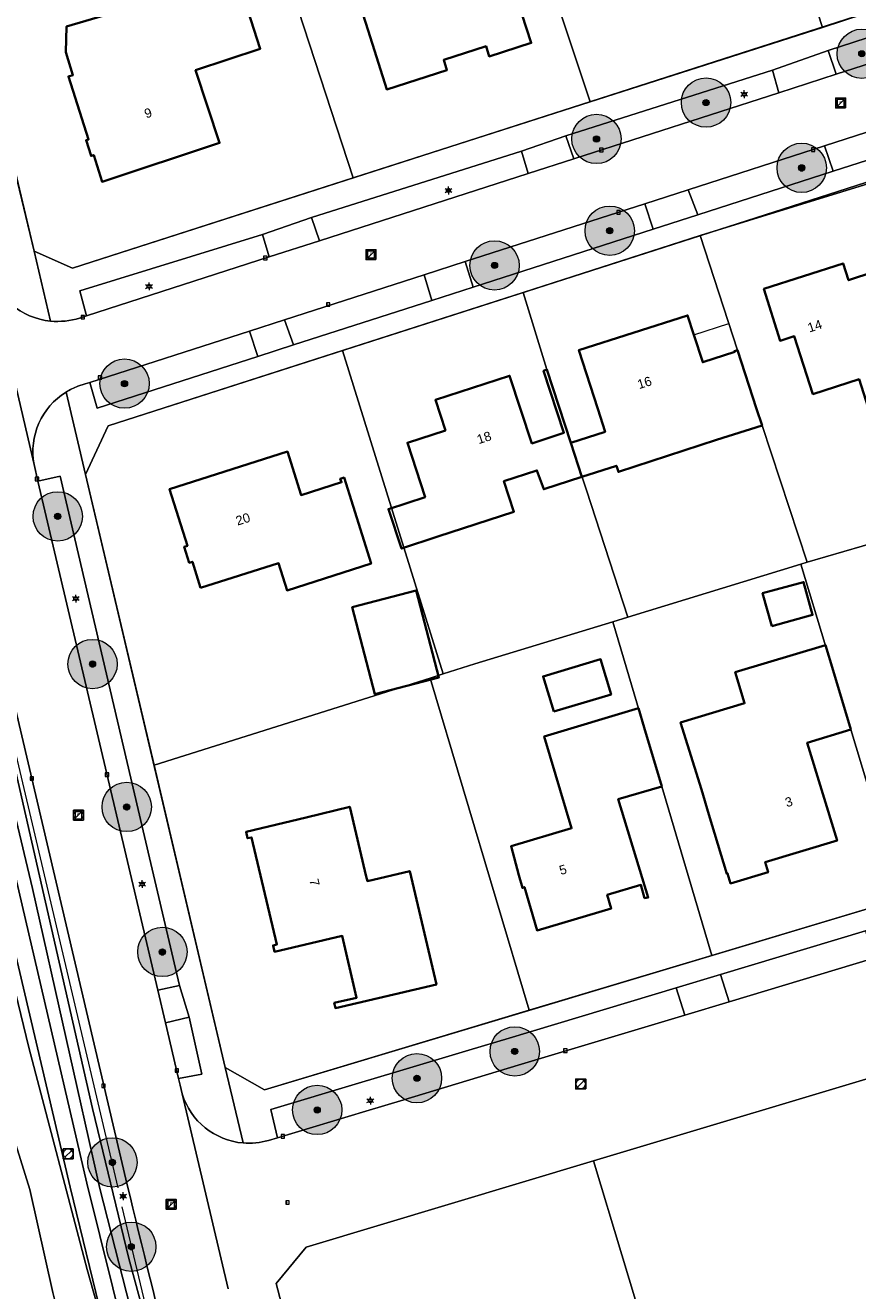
# Model space of a CAD drawing. Header units: metres. Extents: x 163543 to 168130, y 402678 to 405437.
# Tile 184 of 256: x 165242 to 165309, y 403605 to 403707. Entities that reach past the tile are written whole.
import ezdxf
from ezdxf.enums import TextEntityAlignment as Align

# ---------------------------------------------------------------- set-up
doc = ezdxf.new("R2010")
doc.units = ezdxf.units.M
doc.layers.get('0').update_dxf_attribs({"lineweight": 25})
for name, color, linetype, lineweight in [('X-CA190022.004-UO-BGT_Ondergrond$0$GE_006_Watergrens_Grens_GEM', 253, 'Continuous', 9), ('X-CA190022.004-UO-BGT_Ondergrond$0$GE_203_VGOHaag_Lijn_GEM', 253, 'X-CA190022.004-UO-BGT_Ondergrond$0$Heg', 9), ('X-CA190022.004-UO-BGT_Ondergrond$0$GE_244_Taludlijn_Lijn_GEM', 253, 'Continuous', 9), ('X-CA190022.004-UO-BGT_Ondergrond$0$GE_314_WGDRijbaanLokaleweg_Vlak_GEM', 253, 'Continuous', 9), ('X-CA190022.004-UO-BGT_Ondergrond$0$GE_317_WGDVoetpad_Vlak_GEM', 253, 'Continuous', 9), ('X-CA190022.004-UO-BGT_Ondergrond$0$GE_322_WGDInrit_Vlak_GEM', 253, 'Continuous', 9), ('X-CA190022.004-UO-BGT_Ondergrond$0$GE_366_OWGBerm_groenvoorziening_Vlak_GEM', 253, 'Continuous', 9), ('X-CA190022.004-UO-BGT_Ondergrond$0$GE_367_OWGBerm_groenvoorziening_grasenk_GEM', 253, 'Continuous', 9), ('X-CA190022.004-UO-BGT_Ondergrond$0$GE_401_OTDErf_Vlak_GEM', 253, 'Continuous', 9), ('X-CA190022.004-UO-BGT_Ondergrond$0$GE_4502_GBKN_Huisnummer_Lijn_GEM', 7, 'Continuous', 9), ('X-CA190022.004-UO-BGT_Ondergrond$0$GE_477_BTDGroenvoorziening_Vlak_GEM', 253, 'Continuous', 9), ('X-CA190022.004-UO-BGT_Ondergrond$0$GE_491_VGOHaag_Inrichtend_Vlak_GEM', 253, 'Continuous', 9), ('X-CA190022.004-UO-BGT_Ondergrond$0$GE_541_OWTOever_slootkant_Vlak_GEM', 253, 'Continuous', 9), ('X-CA190022.004-UO-BGT_Ondergrond$0$GE_601_PNDgrondvlakpand_Vlak_MV_GEM', 34, 'Continuous', 35), ('X-CA190022.004-UO-BGT_Ondergrond$0$GE_612_PanddeelOnderbouwOverbouw_Vlak_GEM', 253, 'Continuous', 9), ('X-CA190022.004-UO-BGT_Ondergrond$0$GE_613_PanddeelOnderbouwOverbouw_Lijn_GEM', 253, 'Continuous', 9), ('X-CA190022.004-UO-BGT_Ondergrond$0$GE_861_PALLichtmast_Punt_GEM', 253, 'Continuous', 9), ('X-CA190022.004-UO-BGT_Ondergrond$0$GE_885_PutInspectieofRioolput_Punt_GEM', 253, 'Continuous', 9), ('X-CA190022.004-UO-BGT_Ondergrond$0$GE_886_PutKolk_Punt_GEM', 253, 'Continuous', 9), ('X-CA190022.004-UO-BGT_Ondergrond$0$N-WE-RI-PUT_INSPECTIE-S', 253, 'Continuous', 9), ('X-CA190022.004-UO-DWM_Beplanting$0$B-WE-GR-BOOM-S AFKOMSTIG UIT BGT', 252, 'Continuous', 0), ('X-CA190022.004-UO-KAD_Percelen$0$B-WE-KG-GRENS_PERCEEL-GV', 150, 'Continuous', 9), ('X-CA190022.004-UO-WHM_Riolering gemeente_NLCS_v0.1$0$B-WE-RI-PUT-S', 214, 'Continuous', 15)]:
    doc.layers.add(name, color=color, linetype=linetype, lineweight=lineweight)
doc.layers.add('X-CA190022.004-UO-DWM_Beplanting$0$N-GV-GR-GRAS-A-200', color=7, linetype='Continuous')
doc.styles.add('X-CA190022.004-UO-BGT_Ondergrond$0$BGT_NAR', font='arial.ttf', dxfattribs={"height": 1})
doc.styles.add('X-CA190022.004-UO-BGT_Ondergrond$0$NLCS-ISO', font='NLCS-ISO.ttf')
doc.linetypes.add('X-CA190022.004-UO-BGT_Ondergrond$0$Heg', pattern='A,5,-1.5,[2,dgnlstyle-meierijstad.shx,S=0.007937,R=45,X=0,Y=0],-1.5', length=8)

# ---------------------------------------------------------------- blocks, each defined once
blk = doc.blocks.new('X-CA190022.004-UO-BGT_Ondergrond$0$SRI-KOLK-SO')
at = {"color": 0, "linetype": 'ByBlock', "lineweight": 18}
blk.add_lwpolyline([(-1.125, -1.125), (1.125, -1.125), (1.125, 1.125), (-1.125, 1.125)], close=True, dxfattribs=at)
at = {"color": 0, "linetype": 'ByBlock', "lineweight": 18, "style": 'X-CA190022.004-UO-BGT_Ondergrond$0$NLCS-ISO'}
blk.add_text('k', height=1.5, dxfattribs=at).set_placement((0, 0), align=Align.MIDDLE_CENTER)
blk = doc.blocks.new('X-CA190022.004-UO-BGT_Ondergrond$0$IMGEOKolk')
at = {"xscale": 5, "yscale": 5, "zscale": 5}
blk.add_blockref('X-CA190022.004-UO-BGT_Ondergrond$0$SRI-KOLK-SO', (0, 0), dxfattribs=at)
blk = doc.blocks.new('X-CA190022.004-UO-BGT_Ondergrond$0$SRI-PUT_INSPECTIEPUT_RIOOLPUT-SO')
at = {"color": 0, "linetype": 'ByBlock', "lineweight": 18}
blk.add_lwpolyline([(-1.12, -1.12), (1.12, -1.12), (1.12, 1.12), (-1.12, 1.12)], close=True, dxfattribs=at)
at = {"color": 0, "linetype": 'ByBlock', "lineweight": 18, "style": 'X-CA190022.004-UO-BGT_Ondergrond$0$NLCS-ISO'}
blk.add_text('r', height=1.5, dxfattribs=at).set_placement((0, 0.28), align=Align.MIDDLE_CENTER)
blk = doc.blocks.new('X-CA190022.004-UO-BGT_Ondergrond$0$IMGEOInspectierioolput')
at = {"layer": 'X-CA190022.004-UO-BGT_Ondergrond$0$N-WE-RI-PUT_INSPECTIE-S', "xscale": 10, "yscale": 10, "zscale": 10}
blk.add_blockref('X-CA190022.004-UO-BGT_Ondergrond$0$SRI-PUT_INSPECTIEPUT_RIOOLPUT-SO', (0, 0), dxfattribs=at)
blk = doc.blocks.new('X-CA190022.004-UO-BGT_Ondergrond$0$N-SIE-WEG_LICHTMAST-SO')
h = blk.add_hatch(color=256)
h.paths.add_polyline_path([(1.16, 0.5, 0.658505), (-1.16, 0.5)])
h.paths.add_polyline_path([(-1.16, -0.5, 0.658505), (1.16, -0.5)])
at = {"flags": 128}
for points in [[(-2.19, 1.27), (-1.1, 0.63)], [(-1.16, 0.5), (1.16, 0.5)], [(0, 1.27), (0, 2.53)], [(1.1, 0.63), (2.19, 1.27)], [(-2.19, -1.27), (-1.1, -0.63)], [(-1.16, -0.5), (1.16, -0.5)], [(0, -1.27), (0, -2.53)], [(2.19, -1.27), (1.1, -0.63)]]:
    blk.add_lwpolyline(points, dxfattribs=at)
at = {"ltscale": 0.5}
blk.add_circle((0, 0), 1.27, dxfattribs=at)
at = {"style": 'X-CA190022.004-UO-BGT_Ondergrond$0$NLCS-ISO'}
blk.add_attdef('TYPE', text='', height=1.8, dxfattribs=at).set_placement((0, 2.53), align=Align.BOTTOM_CENTER)
blk = doc.blocks.new('X-CA190022.004-UO-BGT_Ondergrond$0$IMGEOLichtmastpaal')
at = {"xscale": 5, "yscale": 5, "zscale": 5}
blk.add_blockref('X-CA190022.004-UO-BGT_Ondergrond$0$N-SIE-WEG_LICHTMAST-SO', (0, 6.4), dxfattribs=at)
blk = doc.blocks.new('X-CA190022.004-UO-WHM_Riolering gemeente_NLCS_v0.1$0$B-SRI-PUT_BETON-SO')
blk.add_line((-1.41, -1.41), (1.41, 1.41))
at = {"lineweight": -3, "flags": 128}
blk.add_lwpolyline([(2, -2), (2, 2), (-2, 2), (-2, -2)], close=True, dxfattribs=at)
at = {"lineweight": -3}
blk.add_circle((0, 0), 2, dxfattribs=at)
blk = doc.blocks.new('X-CA190022.004-UO-DWM_Beplanting$0$SGR-BOOM_01-SO')
at = {"linetype": 'ByBlock', "lineweight": 18}
h = blk.add_hatch(color=0, dxfattribs=at)
h.dxf.hatch_style = 1
edge = h.paths.add_edge_path()
edge.add_arc((0, 0), 0.25, 0, 360)
at = {"color": 0, "linetype": 'ByBlock', "lineweight": 18}
for radius in [2, 0.25]:
    blk.add_circle((0, 0), radius, dxfattribs=at)
blk = doc.blocks.new('X-CA190022.004-UO-DWM_Beplanting$0$IMGEOBoom')
at = {"transparency": 33554457}
h = blk.add_hatch(color=256, dxfattribs=at)
h.dxf.hatch_style = 1
edge = h.paths.add_edge_path()
edge.add_arc((0, 0), 100, 0, 360)
edge = h.paths.add_edge_path(flags=17)
edge.add_arc((0, 0), 12.5, 0, 360)
h = blk.add_hatch()
h.set_pattern_fill('ANGLE', color=256)
h.set_pattern_definition([(0, (0, 0), (0, 6.985), [5.08, -1.905]), (90, (0, 0), (-6.985, 4e-16), [5.08, -1.905])])
edge = h.paths.add_edge_path(flags=17)
edge.add_arc((0, 0), 12.5, 0, 360)
at = {"layer": 'X-CA190022.004-UO-DWM_Beplanting$0$N-GV-GR-GRAS-A-200'}
h = blk.add_hatch(color=256, dxfattribs=at)
h.dxf.hatch_style = 1
edge = h.paths.add_edge_path(flags=17)
edge.add_arc((0, 0), 12.5, 0, 360)
at = {"xscale": 50, "yscale": 50, "zscale": 50}
blk.add_blockref('X-CA190022.004-UO-DWM_Beplanting$0$SGR-BOOM_01-SO', (0, 0), dxfattribs=at)

msp = doc.modelspace()

# ---------------------------------------------------------------- linework, layer by layer
at = {"layer": 'X-CA190022.004-UO-BGT_Ondergrond$0$GE_006_Watergrens_Grens_GEM'}
for p, q in [((165241.891, 403613.105), (165239.084, 403622.059)), ((165243.746, 403604.745), (165241.891, 403613.105))]:
    msp.add_line(p, q, dxfattribs=at)
at = {"layer": 'X-CA190022.004-UO-BGT_Ondergrond$0$GE_203_VGOHaag_Lijn_GEM'}
for p, q in [((165249.039, 403613.249), (165234.524, 403674.841)), ((165253.621, 403593.819), (165249.375, 403611.694))]:
    msp.add_line(p, q, dxfattribs=at)
at = {"layer": 'X-CA190022.004-UO-BGT_Ondergrond$0$GE_244_Taludlijn_Lijn_GEM'}
for p, q in [((165242.109, 403637.519), (165229.459, 403690.541)), ((165247.561, 403613.2), (165242.109, 403637.519)), ((165252.811, 403592.671), (165247.561, 403613.2))]:
    msp.add_line(p, q, dxfattribs=at)
at = {"layer": 'X-CA190022.004-UO-BGT_Ondergrond$0$GE_314_WGDRijbaanLokaleweg_Vlak_GEM', "flags": 128}
for points in [[(165249.78, 403613.5), (165232.154, 403688.478), (165231.537, 403691.102), (165229.278, 403700.708), (165227.986, 403706.207), (165222.403, 403729.956), (165221.837, 403732.364), (165221.043, 403735.738), (165220.944, 403736.16), (165226.746, 403737.531), (165238.209, 403689.016), (165238.51, 403687.74), (165242.22, 403671.88), (165242.541, 403670.519), (165252.257, 403629.266), (165252.878, 403626.63), (165253.942, 403622.111), (165254.07, 403621.569), (165254.234, 403620.874), (165257.97, 403605.065)], [(165245.91, 403683.754), (165246.475, 403683.936), (165261.276, 403688.704), (165265.364, 403690.021), (165282.29, 403695.473), (165285.979, 403696.661), (165302.605, 403702.017), (165307.263, 403703.517), (165332.596, 403711.678), (165334.735, 403712.367)], [(165335.617, 403707.156), (165334.76, 403706.88), (165333.959, 403706.622), (165313.924, 403700.17), (165306.312, 403697.718)], [(165306.312, 403697.718), (165295.255, 403694.157), (165291.739, 403693.025), (165277.166, 403688.331), (165273.841, 403687.261), (165262.532, 403683.618), (165259.68, 403682.7), (165246.748, 403678.535), (165246.357, 403678.409), (165245.776, 403678.222)], [(165242.22, 403671.88), (165238.51, 403687.74)], [(165261.22, 403617.08), (165261.95, 403617.3), (165269.125, 403619.461), (165272.209, 403620.39), (165278.164, 403622.183), (165281.457, 403623.175), (165294.977, 403627.247), (165298.565, 403628.328), (165310.3, 403631.862), (165313.862, 403632.935), (165325.588, 403636.467), (165328.552, 403637.36), (165329.13, 403637.534), (165332.545, 403638.562), (165336.244, 403639.676), (165353.621, 403644.91), (165354.323, 403645.121)], [(165257.97, 403605.065), (165254.234, 403620.874)]]:
    msp.add_lwpolyline(points, dxfattribs=at)
at = {"layer": 'X-CA190022.004-UO-BGT_Ondergrond$0$GE_314_WGDRijbaanLokaleweg_Vlak_GEM'}
for centre, radius, start, end in [((165244.14, 403689.328), 5.85, 195.75547, 264.37084), ((165244.138, 403689.321), 5.842, 264.37754, 287.65319), ((165247.852, 403672.824), 5.783, 111.03691, 121.56178), ((165247.807, 403672.915), 5.682, 121.65594, 190.49696), ((165259.651, 403622.52), 5.662, 196.90398, 265.12539), ((165259.654, 403622.493), 5.635, 265.06774, 286.13202)]:
    msp.add_arc(centre, radius, start, end, dxfattribs=at)
at = {"layer": 'X-CA190022.004-UO-BGT_Ondergrond$0$GE_314_WGDRijbaanLokaleweg_Vlak_GEM', "extrusion": (0, 0, -1)}
msp.add_arc((-166171.184, 403833.284), 947.254, 342.780905, 346.58383, dxfattribs=at)
at = {"layer": 'X-CA190022.004-UO-BGT_Ondergrond$0$GE_317_WGDVoetpad_Vlak_GEM', "flags": 128}
for points in [[(165243.566, 403683.507), (165242.22, 403689.18), (165245.34, 403687.81), (165331.74, 403715.59), (165333.72, 403719.38), (165335.691, 403712.833)], [(165323.835, 403402.374), (165311.174, 403427.345), (165304.212, 403442.401), (165292.824, 403468.783), (165286.096, 403483.959), (165280.206, 403499.019), (165274.194, 403515.113), (165261.412, 403554.46), (165255.278, 403574.634), (165250.353, 403591.907), (165245.143, 403613.291), (165232.159, 403668.603), (165220.784, 403717.926)], [(165222.277, 403718.296), (165228.303, 403691.699), (165246.496, 403613.617), (165251.805, 403592.309), (165256.679, 403575.225), (165262.636, 403554.995), (165275.541, 403515.602), (165287.36, 403484.462), (165305.328, 403442.999), (165312.365, 403428.031), (165318.633, 403415.925), (165324.946, 403403.099)], [(165236.109, 403714.964), (165240.728, 403695.474), (165242.22, 403689.18), (165243.566, 403683.507)], [(165334.735, 403712.367), (165332.596, 403711.678), (165332.074, 403713.543), (165317.082, 403708.853), (165306.614, 403705.437), (165302.1, 403703.843)], [(165337.114, 403707.321), (165339.01, 403701.1), (165335.5, 403703.05), (165248.22, 403675.01), (165246.4, 403671.07), (165244.825, 403677.752)], [(165245.776, 403678.222), (165246.357, 403678.409), (165246.748, 403678.535), (165247.35, 403676.46), (165260.369, 403680.648), (165263.257, 403681.576), (165274.463, 403685.179), (165277.823, 403686.26), (165292.418, 403690.955), (165296.022, 403692.114), (165307.013, 403695.648), (165314.595, 403698.087), (165334.69, 403704.55), (165333.959, 403706.622), (165334.76, 403706.88), (165335.617, 403707.156)], [(165302.1, 403703.843), (165285.332, 403698.517), (165281.74, 403697.269), (165264.713, 403691.896), (165260.754, 403690.532), (165245.926, 403685.966), (165246.475, 403683.936), (165245.91, 403683.754)], [(165244.825, 403677.752), (165246.4, 403671.07)], [(165254.234, 403620.874), (165254.07, 403621.569), (165253.942, 403622.111), (165255.83, 403622.467), (165254.796, 403627.089), (165254.024, 403629.641), (165250.948, 403642.64), (165244.351, 403670.936), (165242.541, 403670.519), (165242.22, 403671.88)], [(165246.4, 403671.07), (165257.73, 403622.99), (165259.17, 403616.879)], [(165259.17, 403616.879), (165257.73, 403622.99), (165260.9, 403621.2), (165327.708, 403641.232), (165343.489, 403645.964), (165352.48, 403648.66)], [(165331.845, 403640.768), (165328.463, 403639.75), (165324.887, 403638.675), (165313.194, 403635.156), (165309.631, 403634.084), (165297.86, 403630.542), (165294.275, 403629.463), (165280.737, 403625.389), (165277.484, 403624.41), (165271.615, 403622.644), (165268.533, 403621.717), (165261.43, 403619.58), (165261.95, 403617.3), (165261.22, 403617.08)]]:
    msp.add_lwpolyline(points, dxfattribs=at)
at = {"layer": 'X-CA190022.004-UO-BGT_Ondergrond$0$GE_317_WGDVoetpad_Vlak_GEM', "extrusion": (0, 0, -1)}
for centre, radius, start, end in [((-165244.14, 403689.328), 5.85, 275.62916, 344.24453), ((-165244.138, 403689.321), 5.842, 252.34681, 275.62246), ((-165247.852, 403672.824), 5.783, 58.43822, 68.96309), ((-165247.807, 403672.915), 5.682, 349.50304, 58.34406), ((-165259.651, 403622.52), 5.662, 274.87461, 343.09602), ((-165259.654, 403622.493), 5.635, 253.86798, 274.93226)]:
    msp.add_arc(centre, radius, start, end, dxfattribs=at)
at = {"layer": 'X-CA190022.004-UO-BGT_Ondergrond$0$GE_322_WGDInrit_Vlak_GEM', "flags": 128}
for points in [[(165306.614, 403705.437), (165307.263, 403703.517), (165302.605, 403702.017), (165302.1, 403703.843), (165306.614, 403705.437)], [(165314.595, 403698.087), (165307.013, 403695.648), (165306.312, 403697.718), (165313.924, 403700.17), (165314.595, 403698.087)], [(165285.332, 403698.517), (165285.979, 403696.661), (165282.29, 403695.473), (165281.74, 403697.269), (165285.332, 403698.517)], [(165295.255, 403694.157), (165296.022, 403692.114), (165292.418, 403690.955), (165291.739, 403693.025), (165295.255, 403694.157)], [(165264.713, 403691.896), (165265.364, 403690.021), (165261.276, 403688.704), (165260.754, 403690.532), (165264.713, 403691.896)], [(165277.166, 403688.331), (165277.823, 403686.26), (165274.463, 403685.179), (165273.841, 403687.261), (165277.166, 403688.331)], [(165262.532, 403683.618), (165263.257, 403681.576), (165260.369, 403680.648), (165259.68, 403682.7), (165262.532, 403683.618)], [(165297.86, 403630.542), (165298.565, 403628.328), (165294.977, 403627.247), (165294.275, 403629.463), (165297.86, 403630.542)], [(165254.024, 403629.641), (165254.796, 403627.089), (165252.878, 403626.63), (165252.257, 403629.266), (165254.024, 403629.641)]]:
    msp.add_lwpolyline(points, dxfattribs=at)
at = {"layer": 'X-CA190022.004-UO-BGT_Ondergrond$0$GE_366_OWGBerm_groenvoorziening_Vlak_GEM', "flags": 128}
for points in [[(165221.379, 403729.715), (165226.82, 403705.933), (165227.986, 403706.207), (165229.278, 403700.708), (165228.17, 403700.447), (165230.394, 403690.834), (165231.537, 403691.102), (165232.154, 403688.478), (165231.021, 403688.126), (165233.806, 403676.09), (165239.309, 403653.133), (165246.953, 403619.678), (165249.895, 403607.522), (165257.935, 403577.926), (165264.055, 403556.739), (165271.654, 403533.416)], [(165326.338, 403403.885), (165313.445, 403428.731), (165306.365, 403443.643), (165288.412, 403484.851), (165276.612, 403516.23), (165271.098, 403532.355), (165263.684, 403555.575), (165257.762, 403575.368), (165252.811, 403592.671), (165247.561, 403613.2), (165242.109, 403637.519), (165229.459, 403690.541), (165223.571, 403717.346)]]:
    msp.add_lwpolyline(points, dxfattribs=at)
at = {"layer": 'X-CA190022.004-UO-BGT_Ondergrond$0$GE_367_OWGBerm_groenvoorziening_grasenk_GEM', "flags": 128}
for points in [[(165220.784, 403717.926), (165232.159, 403668.603), (165245.143, 403613.291), (165250.353, 403591.907), (165255.278, 403574.634), (165261.412, 403554.46), (165274.194, 403515.113), (165280.206, 403499.019), (165286.096, 403483.959), (165292.824, 403468.783), (165304.212, 403442.401), (165311.174, 403427.345), (165323.835, 403402.374)], [(165324.946, 403403.099), (165318.633, 403415.925), (165312.365, 403428.031), (165305.328, 403442.999), (165287.36, 403484.462), (165275.541, 403515.602), (165262.636, 403554.995), (165256.679, 403575.225), (165251.805, 403592.309), (165246.496, 403613.617), (165228.303, 403691.699), (165222.277, 403718.296)], [(165223.571, 403717.346), (165229.459, 403690.541), (165242.109, 403637.519), (165247.561, 403613.2), (165252.811, 403592.671), (165257.762, 403575.368), (165263.684, 403555.575), (165271.098, 403532.355), (165276.612, 403516.23), (165288.412, 403484.851), (165306.365, 403443.643), (165313.445, 403428.731), (165326.338, 403403.885)], [(165332.596, 403711.678), (165307.263, 403703.517), (165306.614, 403705.437), (165317.082, 403708.853), (165332.074, 403713.543), (165332.596, 403711.678)], [(165322.663, 403401.48), (165314.513, 403417.364), (165300.667, 403445.52), (165293.564, 403462.13), (165286.178, 403479.852), (165279.41, 403496.436), (165274.611, 403509.412), (165270.477, 403521.023), (165265.398, 403536.52), (165262.17, 403544.264), (165257.765, 403556.379), (165254.365, 403567.553), (165251.19, 403577.376), (165247.013, 403591.68), (165243.746, 403604.745), (165241.891, 403613.105), (165239.084, 403622.059), (165235.674, 403635.607), (165232.096, 403651.201), (165221.876, 403698.499), (165218.663, 403712.63)], [(165302.605, 403702.017), (165285.979, 403696.661), (165285.332, 403698.517), (165302.1, 403703.843), (165302.605, 403702.017)], [(165307.013, 403695.648), (165296.022, 403692.114), (165295.255, 403694.157), (165306.312, 403697.718), (165307.013, 403695.648)], [(165282.29, 403695.473), (165265.364, 403690.021), (165264.713, 403691.896), (165281.74, 403697.269), (165282.29, 403695.473)], [(165292.418, 403690.955), (165277.823, 403686.26), (165277.166, 403688.331), (165291.739, 403693.025), (165292.418, 403690.955)], [(165261.276, 403688.704), (165246.475, 403683.936), (165245.926, 403685.966), (165260.754, 403690.532), (165261.276, 403688.704)], [(165274.463, 403685.179), (165263.257, 403681.576), (165262.532, 403683.618), (165273.841, 403687.261), (165274.463, 403685.179)], [(165260.369, 403680.648), (165247.35, 403676.46), (165246.748, 403678.535), (165259.68, 403682.7), (165260.369, 403680.648)], [(165242.541, 403670.519), (165244.351, 403670.936), (165250.948, 403642.64), (165254.024, 403629.641), (165252.257, 403629.266), (165242.541, 403670.519)], [(165310.3, 403631.862), (165298.565, 403628.328), (165297.86, 403630.542), (165309.631, 403634.084), (165310.3, 403631.862)], [(165294.977, 403627.247), (165281.457, 403623.175), (165278.164, 403622.183), (165272.209, 403620.39), (165269.125, 403619.461), (165261.95, 403617.3), (165261.43, 403619.58), (165268.533, 403621.717), (165271.615, 403622.644), (165277.484, 403624.41), (165280.737, 403625.389), (165294.275, 403629.463), (165294.977, 403627.247)], [(165254.796, 403627.089), (165255.83, 403622.467), (165253.942, 403622.111), (165252.878, 403626.63), (165254.796, 403627.089)]]:
    msp.add_lwpolyline(points, dxfattribs=at)
at = {"layer": 'X-CA190022.004-UO-BGT_Ondergrond$0$GE_401_OTDErf_Vlak_GEM', "flags": 128}
for points in [[(165321.488, 403760.148), (165333.72, 403719.38), (165331.74, 403715.59), (165245.34, 403687.81), (165242.22, 403689.18), (165240.728, 403695.474), (165236.109, 403714.964), (165230.28, 403739.56), (165231.613, 403742.426), (165232.28, 403743.86), (165311.26, 403783.38), (165315, 403781.77), (165317.41, 403773.738), (165321.488, 403760.148)], [(165280.99, 403710.82), (165282.53, 403706.06), (165279.13, 403704.96), (165278.87, 403705.79), (165275.44, 403704.68), (165275.7, 403703.86), (165270.82, 403702.29), (165269.3, 403707.06), (165267.999, 403711.144), (165272.41, 403712.571), (165271.446, 403715.667), (165272.255, 403717.415), (165274.176, 403718.004), (165275.906, 403717.087), (165276.88, 403714.018), (165279.664, 403714.919), (165280.99, 403710.82)], [(165245.368, 403703.445), (165244.797, 403705.318), (165244.856, 403707.389), (165250.02, 403708.91), (165251.196, 403709.3), (165250.116, 403712.956), (165255.994, 403714.951), (165256.962, 403712.105), (165258.082, 403712.477), (165258.323, 403711.661), (165258.59, 403711.75), (165260.56, 403705.58), (165255.32, 403703.84), (165257.27, 403697.95), (165247.74, 403694.8), (165247.06, 403696.96), (165246.85, 403696.89), (165246.44, 403698.17), (165246.64, 403698.23), (165245.01, 403703.34), (165245.368, 403703.445)], [(165352.48, 403648.66), (165343.489, 403645.964), (165327.708, 403641.232), (165260.9, 403621.2), (165257.73, 403622.99), (165246.4, 403671.07), (165248.22, 403675.01), (165335.5, 403703.05), (165339.01, 403701.1)], [(165302.71, 403681.91), (165301.39, 403686.12), (165307.81, 403688.18), (165308.25, 403686.82), (165310.3, 403687.49), (165310.675, 403686.339), (165311.7, 403683.19), (165314.71, 403684.18), (165316.26, 403679.42), (165316.861, 403677.547), (165310.193, 403675.407), (165309.107, 403678.789), (165305.362, 403677.587), (165303.856, 403682.278), (165302.71, 403681.91)], [(165282.996, 403671.395), (165280.313, 403670.517), (165281.12, 403668.05), (165274.97, 403666.038), (165272.016, 403665.071), (165270.957, 403668.267), (165273.925, 403669.241), (165272.49, 403673.64), (165275.57, 403674.65), (165274.76, 403677.11), (165280.78, 403679.08), (165282.58, 403673.59), (165285.18, 403674.45), (165283.53, 403679.48), (165283.79, 403679.57), (165285.741, 403673.625), (165288.516, 403674.538), (165287.92, 403676.39), (165286.39, 403681.15), (165295.2, 403683.96), (165295.705, 403682.4), (165296.429, 403680.164), (165299.022, 403681.003), (165299, 403681.07), (165299.26, 403681.15), (165300.8, 403676.4), (165301.239, 403675.045), (165297.561, 403673.872), (165289.591, 403671.273), (165289.432, 403671.775), (165286.644, 403670.873), (165283.545, 403669.87), (165282.996, 403671.395)], [(165255.72, 403661.89), (165255.06, 403664), (165254.8, 403663.92), (165254.4, 403665.21), (165254.65, 403665.29), (165253.21, 403669.89), (165262.76, 403672.93), (165263.87, 403669.4), (165267.15, 403670.44), (165267.05, 403670.73), (165267.36, 403670.82), (165269.55, 403663.85), (165262.74, 403661.68), (165262.05, 403663.88), (165255.72, 403661.89)], [(165268.004, 403660.32), (165273.207, 403661.666), (165275.05, 403654.622), (165269.847, 403653.275), (165268.004, 403660.32)], [(165302.023, 403658.766), (165301.286, 403661.437), (165304.605, 403662.353), (165305.342, 403659.682), (165302.023, 403658.766)], [(165299.824, 403652.526), (165299.072, 403655.035), (165306.388, 403657.229), (165307, 403655.18), (165308.43, 403650.39), (165304.91, 403649.33), (165307.32, 403641.4), (165301.498, 403639.654), (165301.736, 403638.826), (165298.686, 403637.92), (165298.441, 403638.73), (165298.38, 403638.71), (165296.94, 403643.5), (165296.329, 403645.532), (165294.636, 403650.973), (165299.824, 403652.526)], [(165284.351, 403651.847), (165283.496, 403654.695), (165288.15, 403656.091), (165289.004, 403653.243), (165284.351, 403651.847)], [(165291.224, 403652.14), (165291.69, 403650.57), (165293.11, 403645.78), (165289.58, 403644.74), (165292.01, 403636.79), (165291.72, 403636.73), (165291.42, 403637.8), (165288.69, 403636.99), (165289.02, 403635.9), (165283.01, 403634.11), (165281.97, 403637.62), (165281.81, 403637.56), (165281.53, 403638.59), (165280.892, 403640.939), (165285.8, 403642.395), (165283.591, 403649.837), (165291.224, 403652.14)], [(165269.154, 403638.484), (165269.243, 403638.107), (165272.677, 403638.918), (165274.839, 403629.729), (165266.66, 403627.815), (165266.562, 403628.234), (165268.373, 403628.658), (165267.202, 403633.663), (165267.19, 403633.66), (165261.72, 403632.38), (165261.6, 403632.9), (165261.91, 403632.98), (165259.86, 403641.65), (165259.54, 403641.58), (165259.41, 403642.091), (165264.27, 403643.27), (165267.819, 403644.131), (165269.154, 403638.484)]]:
    msp.add_lwpolyline(points, dxfattribs=at)
at = {"layer": 'X-CA190022.004-UO-BGT_Ondergrond$0$GE_477_BTDGroenvoorziening_Vlak_GEM', "flags": 128}
for points in [[(165306.931, 403446.676), (165305.969, 403446.164), (165294.419, 403473.113), (165281.952, 403503.986), (165277.873, 403514.599), (165271.654, 403533.416), (165264.055, 403556.739), (165257.935, 403577.926), (165249.895, 403607.522), (165246.953, 403619.678), (165239.309, 403653.133), (165233.806, 403676.09), (165231.021, 403688.126), (165232.154, 403688.478)], [(165232.154, 403688.478), (165249.78, 403613.5)]]:
    msp.add_lwpolyline(points, dxfattribs=at)
at = {"layer": 'X-CA190022.004-UO-BGT_Ondergrond$0$GE_477_BTDGroenvoorziening_Vlak_GEM'}
msp.add_arc((166171.184, 403833.284), 947.254, 193.41617, 197.219095, dxfattribs=at)
at = {"layer": 'X-CA190022.004-UO-BGT_Ondergrond$0$GE_491_VGOHaag_Inrichtend_Vlak_GEM', "flags": 128}
for points in [[(165306.931, 403446.676), (165305.969, 403446.164), (165294.419, 403473.113), (165281.952, 403503.986), (165277.873, 403514.599), (165271.654, 403533.416), (165264.055, 403556.739), (165257.935, 403577.926), (165249.895, 403607.522), (165246.953, 403619.678), (165239.309, 403653.133), (165233.806, 403676.09), (165231.021, 403688.126), (165232.154, 403688.478)], [(165232.154, 403688.478), (165249.78, 403613.5)]]:
    msp.add_lwpolyline(points, dxfattribs=at)
at = {"layer": 'X-CA190022.004-UO-BGT_Ondergrond$0$GE_491_VGOHaag_Inrichtend_Vlak_GEM'}
msp.add_arc((166171.184, 403833.284), 947.254, 193.41617, 197.219095, dxfattribs=at)
at = {"layer": 'X-CA190022.004-UO-BGT_Ondergrond$0$GE_541_OWTOever_slootkant_Vlak_GEM', "flags": 128}
msp.add_lwpolyline([(165232.096, 403651.201), (165235.674, 403635.607), (165239.084, 403622.059), (165241.891, 403613.105), (165243.746, 403604.745), (165247.013, 403591.68), (165251.19, 403577.376), (165254.365, 403567.553), (165257.765, 403556.379), (165262.17, 403544.264), (165265.398, 403536.52), (165270.477, 403521.023), (165274.611, 403509.412), (165279.41, 403496.436), (165286.178, 403479.852), (165293.564, 403462.13), (165300.667, 403445.52), (165314.513, 403417.364), (165322.663, 403401.48)], dxfattribs=at)
at = {"layer": 'X-CA190022.004-UO-BGT_Ondergrond$0$GE_601_PNDgrondvlakpand_Vlak_MV_GEM', "flags": 128}
for points in [[(165280.99, 403710.82), (165282.53, 403706.06), (165279.13, 403704.96), (165278.87, 403705.79), (165275.44, 403704.68), (165275.7, 403703.86), (165270.82, 403702.29), (165269.3, 403707.06), (165267.999, 403711.144), (165272.41, 403712.571), (165271.446, 403715.667), (165272.255, 403717.415), (165274.176, 403718.004), (165275.906, 403717.087), (165276.88, 403714.018), (165279.664, 403714.919), (165280.99, 403710.82)], [(165258.323, 403711.661), (165258.59, 403711.75), (165260.56, 403705.58), (165255.32, 403703.84), (165257.27, 403697.95), (165247.74, 403694.8), (165247.06, 403696.96), (165246.85, 403696.89), (165246.44, 403698.17), (165246.64, 403698.23), (165245.01, 403703.34), (165245.368, 403703.445), (165244.797, 403705.318), (165244.856, 403707.389), (165250.02, 403708.91), (165251.196, 403709.3), (165250.116, 403712.956), (165255.994, 403714.951), (165256.962, 403712.105), (165258.082, 403712.477), (165258.323, 403711.661)], [(165314.71, 403684.18), (165316.26, 403679.42), (165316.861, 403677.547), (165310.193, 403675.407), (165309.107, 403678.789), (165305.362, 403677.587), (165303.856, 403682.278), (165302.71, 403681.91), (165301.39, 403686.12), (165307.81, 403688.18), (165308.25, 403686.82), (165310.3, 403687.49), (165310.675, 403686.339), (165311.7, 403683.19), (165314.71, 403684.18)], [(165299.26, 403681.15), (165300.8, 403676.4), (165301.239, 403675.045), (165297.561, 403673.872), (165289.591, 403671.273), (165289.432, 403671.775), (165286.644, 403670.873), (165285.741, 403673.625), (165288.516, 403674.538), (165287.92, 403676.39), (165286.39, 403681.15), (165295.2, 403683.96), (165295.705, 403682.4), (165296.429, 403680.164), (165299.022, 403681.003), (165299, 403681.07), (165299.26, 403681.15)], [(165285.741, 403673.625), (165286.644, 403670.873), (165283.545, 403669.87), (165282.996, 403671.395), (165280.313, 403670.517), (165281.12, 403668.05), (165274.97, 403666.038), (165272.016, 403665.071), (165270.957, 403668.267), (165273.925, 403669.241), (165272.49, 403673.64), (165275.57, 403674.65), (165274.76, 403677.11), (165280.78, 403679.08), (165282.58, 403673.59), (165285.18, 403674.45), (165283.53, 403679.48), (165283.79, 403679.57), (165285.741, 403673.625)], [(165255.72, 403661.89), (165255.06, 403664), (165254.8, 403663.92), (165254.4, 403665.21), (165254.65, 403665.29), (165253.21, 403669.89), (165262.76, 403672.93), (165263.87, 403669.4), (165267.15, 403670.44), (165267.05, 403670.73), (165267.36, 403670.82), (165269.55, 403663.85), (165262.74, 403661.68), (165262.05, 403663.88), (165255.72, 403661.89)], [(165268.004, 403660.32), (165273.207, 403661.666), (165275.05, 403654.622), (165269.847, 403653.275), (165268.004, 403660.32)], [(165302.023, 403658.766), (165301.286, 403661.437), (165304.605, 403662.353), (165305.342, 403659.682), (165302.023, 403658.766)], [(165307, 403655.18), (165308.43, 403650.39), (165304.91, 403649.33), (165307.32, 403641.4), (165301.498, 403639.654), (165301.736, 403638.826), (165298.686, 403637.92), (165298.441, 403638.73), (165298.38, 403638.71), (165296.94, 403643.5), (165296.329, 403645.532), (165294.636, 403650.973), (165299.824, 403652.526), (165299.072, 403655.035), (165306.388, 403657.229), (165307, 403655.18)], [(165284.351, 403651.847), (165283.496, 403654.695), (165288.15, 403656.091), (165289.004, 403653.243), (165284.351, 403651.847)], [(165291.69, 403650.57), (165293.11, 403645.78), (165289.58, 403644.74), (165292.01, 403636.79), (165291.72, 403636.73), (165291.42, 403637.8), (165288.69, 403636.99), (165289.02, 403635.9), (165283.01, 403634.11), (165281.97, 403637.62), (165281.81, 403637.56), (165281.53, 403638.59), (165280.892, 403640.939), (165285.8, 403642.395), (165283.591, 403649.837), (165291.224, 403652.14), (165291.69, 403650.57)], [(165269.154, 403638.484), (165269.243, 403638.107), (165272.677, 403638.918), (165274.839, 403629.729), (165266.66, 403627.815), (165266.562, 403628.234), (165268.373, 403628.658), (165267.202, 403633.663), (165267.19, 403633.66), (165261.72, 403632.38), (165261.6, 403632.9), (165261.91, 403632.98), (165259.86, 403641.65), (165259.54, 403641.58), (165259.41, 403642.091), (165264.27, 403643.27), (165267.819, 403644.131), (165269.154, 403638.484)]]:
    msp.add_lwpolyline(points, dxfattribs=at)
at = {"layer": 'X-CA190022.004-UO-BGT_Ondergrond$0$GE_612_PanddeelOnderbouwOverbouw_Vlak_GEM', "flags": 128}
msp.add_lwpolyline([(165295.705, 403682.4), (165298.556, 403683.323), (165299.26, 403681.15), (165299, 403681.07), (165299.022, 403681.003), (165296.429, 403680.164), (165295.705, 403682.4)], dxfattribs=at)
at = {"layer": 'X-CA190022.004-UO-BGT_Ondergrond$0$GE_613_PanddeelOnderbouwOverbouw_Lijn_GEM'}
for p, q in [((165295.705, 403682.4), (165298.556, 403683.323)), ((165298.556, 403683.323), (165299.26, 403681.15))]:
    msp.add_line(p, q, dxfattribs=at)
at = {"layer": 'X-CA190022.004-UO-KAD_Percelen$0$B-WE-KG-GRENS_PERCEEL-GV', "flags": 128}
for points in [[(165230.28, 403739.56), (165232.28, 403743.86), (165251.07, 403753.264), (165267.503, 403761.486), (165271.141, 403763.316), (165283.496, 403769.48), (165311.272, 403783.36), (165315.012, 403781.951), (165321.996, 403758.687), (165327.964, 403738.569), (165333.72, 403719.38), (165331.74, 403715.59), (165312.738, 403709.479), (165306.131, 403707.316), (165287.304, 403701.29), (165268.089, 403695.123), (165245.34, 403687.81), (165242.22, 403689.18), (165236.2, 403714.576)], [(165296.156, 403740.08), (165281.525, 403733.066), (165277.395, 403731.086), (165287.304, 403701.29), (165306.131, 403707.316), (165304.57, 403712.15), (165299.584, 403728.841), (165299.225, 403730.02)], [(165299.225, 403730.02), (165299.584, 403728.841), (165304.57, 403712.15), (165306.131, 403707.316), (165312.738, 403709.479), (165305.065, 403731.631)], [(165277.395, 403731.086), (165265.011, 403725.149), (165259.199, 403722.362), (165268.089, 403695.123), (165287.304, 403701.29)], [(165259.199, 403722.362), (165236.2, 403714.576), (165242.22, 403689.18), (165245.34, 403687.81), (165268.089, 403695.123)], [(165304.891, 403663.954), (165319.755, 403668.278), (165317.275, 403676.513), (165311.643, 403695.213), (165296.235, 403690.436), (165299.26, 403681.15), (165301.239, 403675.045)], [(165281.877, 403685.824), (165283.79, 403679.57), (165287, 403669.79), (165290.362, 403659.502), (165304.382, 403663.806), (165304.891, 403663.954), (165301.239, 403675.045), (165299.26, 403681.15), (165296.235, 403690.436)], [(165289.149, 403659.134), (165290.362, 403659.502), (165287, 403669.79), (165283.79, 403679.57), (165281.877, 403685.824), (165267.24, 403681.122), (165275.383, 403654.907), (165277.956, 403655.719)], [(165275.383, 403654.907), (165267.24, 403681.122), (165248.22, 403675.01), (165246.4, 403671.07), (165251.949, 403647.518), (165274.323, 403654.573)], [(165327.849, 403641.4), (165324.09, 403653.884), (165319.755, 403668.278), (165304.891, 403663.954), (165304.382, 403663.806), (165308.43, 403650.39), (165312.586, 403636.697)], [(165312.586, 403636.697), (165308.43, 403650.39), (165304.382, 403663.806), (165290.362, 403659.502), (165289.149, 403659.134), (165291.1, 403652.56), (165293.11, 403645.78), (165297.174, 403632.076)], [(165297.174, 403632.076), (165293.11, 403645.78), (165291.1, 403652.56), (165289.149, 403659.134), (165277.956, 403655.719), (165275.383, 403654.907), (165274.323, 403654.573), (165282.374, 403627.638)], [(165282.374, 403627.638), (165274.323, 403654.573), (165251.949, 403647.518), (165257.73, 403622.99), (165260.9, 403621.2)], [(165312.846, 403597.976), (165320.509, 403600.255), (165320.061, 403601.77), (165318.474, 403607.141), (165313.705, 403623.276), (165287.587, 403615.437), (165294.467, 403592.576)], [(165267.402, 403584.379), (165294.467, 403592.576), (165287.587, 403615.437), (165264.28, 403608.43), (165261.86, 403605.48)]]:
    msp.add_lwpolyline(points, close=True, dxfattribs=at)
for points in [[(165219.578, 403719.089), (165228.485, 403680.885), (165237.382, 403642.678), (165241.787, 403624.62), (165246.519, 403606.625), (165251.628, 403588.499), (165256.83, 403570.884), (165262.441, 403553.043), (165268.337, 403535.356)], [(165327.179, 403398.389), (165315.853, 403419.769), (165312.631, 403426.206), (165308.607, 403434.247), (165304.175, 403444.047), (165302.104, 403448.626), (165294.851, 403465.491), (165293.243, 403469.209), (165292.976, 403469.862), (165286.961, 403484.583), (165280.949, 403500.095), (165274.452, 403517.801), (165268.337, 403535.356), (165262.441, 403553.043), (165256.83, 403570.884), (165251.628, 403588.499), (165246.519, 403606.625), (165241.787, 403624.62), (165237.382, 403642.678), (165228.485, 403680.885), (165219.578, 403719.089)], [(165312.586, 403636.697), (165297.174, 403632.076), (165282.374, 403627.638), (165260.9, 403621.2), (165257.73, 403622.99), (165251.949, 403647.518), (165246.4, 403671.07), (165248.22, 403675.01), (165267.24, 403681.122), (165281.877, 403685.824), (165296.235, 403690.436), (165311.643, 403695.213)], [(165279.503, 403543.982), (165273.3, 403564.082), (165267.402, 403584.379), (165261.86, 403605.48), (165264.28, 403608.43), (165287.587, 403615.437), (165313.705, 403623.276), (165329.941, 403628.183), (165350.011, 403634.252), (165353.729, 403632.252), (165359.752, 403612.095), (165364.094, 403597.734), (165370.136, 403577.608)]]:
    msp.add_lwpolyline(points, dxfattribs=at)

# ---------------------------------------------------------------- block references
at = {"layer": 'X-CA190022.004-UO-BGT_Ondergrond$0$GE_861_PALLichtmast_Punt_GEM', "xscale": 0.025, "yscale": 0.025, "zscale": 0.025}
for p in [(165299.796, 403701.737), (165275.815, 403693.937), (165251.544, 403686.157), (165245.602, 403660.849), (165250.995, 403637.71), (165269.486, 403620.147), (165249.44, 403612.404)]:
    msp.add_blockref('X-CA190022.004-UO-BGT_Ondergrond$0$IMGEOLichtmastpaal', p, dxfattribs=at)
at = {"layer": 'X-CA190022.004-UO-BGT_Ondergrond$0$GE_885_PutInspectieofRioolput_Punt_GEM', "xscale": 0.025, "yscale": 0.025, "zscale": 0.025}
for p in [(165307.624, 403701.18), (165269.533, 403688.905), (165245.828, 403643.446), (165253.339, 403611.909)]:
    msp.add_blockref('X-CA190022.004-UO-BGT_Ondergrond$0$IMGEOInspectierioolput', p, dxfattribs=at)
at = {"layer": 'X-CA190022.004-UO-BGT_Ondergrond$0$GE_886_PutKolk_Punt_GEM', "xscale": 0.025, "yscale": 0.025, "zscale": 0.025}
for p in [(165288.212, 403697.372), (165305.39, 403697.405), (165289.604, 403692.322), (165260.968, 403688.62), (165266.063, 403684.844), (165246.171, 403683.831), (165247.566, 403678.93), (165242.457, 403670.705), (165242.039, 403646.434), (165248.141, 403646.736), (165285.297, 403624.364), (165253.797, 403622.763), (165247.861, 403621.518), (165262.385, 403617.419), (165262.763, 403612.06)]:
    msp.add_blockref('X-CA190022.004-UO-BGT_Ondergrond$0$IMGEOKolk', p, dxfattribs=at)
at = {"layer": 'X-CA190022.004-UO-DWM_Beplanting$0$B-WE-GR-BOOM-S AFKOMSTIG UIT BGT', "xscale": 0.02, "yscale": 0.02, "zscale": 0.02}
for p in [(165309.33, 403705.174), (165296.699, 403701.222), (165287.82, 403698.273), (165304.455, 403695.93), (165288.891, 403690.834), (165279.552, 403688.018), (165249.556, 403678.44), (165244.143, 403667.676), (165246.963, 403655.704), (165249.736, 403644.118), (165252.627, 403632.365), (165281.192, 403624.301), (165273.264, 403622.131), (165265.177, 403619.556), (165248.58, 403615.309), (165250.101, 403608.468)]:
    msp.add_blockref('X-CA190022.004-UO-DWM_Beplanting$0$IMGEOBoom', p, dxfattribs=at)
at = {"layer": 'X-CA190022.004-UO-WHM_Riolering gemeente_NLCS_v0.1$0$B-WE-RI-PUT-S', "xscale": 0.2, "yscale": 0.2, "zscale": 0.2}
for p in [(165307.616, 403701.184), (165269.536, 403688.896), (165245.824, 403643.456), (165286.544, 403621.664), (165244.992, 403616), (165253.344, 403611.904)]:
    msp.add_blockref('X-CA190022.004-UO-WHM_Riolering gemeente_NLCS_v0.1$0$B-SRI-PUT_BETON-SO', p, dxfattribs=at)

# ---------------------------------------------------------------- texts
at = {"layer": 'X-CA190022.004-UO-BGT_Ondergrond$0$GE_4502_GBKN_Huisnummer_Lijn_GEM', "style": 'X-CA190022.004-UO-BGT_Ondergrond$0$BGT_NAR'}
for s, rotation, p in [('9', 18.3, (165251.468, 403700.376)), ('14', 17.8, (165305.514, 403683.11)), ('16', 17.7, (165291.71, 403678.517)), ('18', 18.1, (165278.709, 403674.061)), ('20', 17.6, (165259.156, 403667.454)), ('3', 16.7, (165303.409, 403644.534)), ('5', 16.6, (165285.101, 403639.036)), ('7', 283.3, (165264.961, 403638))]:
    msp.add_text(s, height=0.75, rotation=rotation, dxfattribs=at).set_placement(p, align=Align.MIDDLE_CENTER)

doc.saveas('drawing.dxf')
